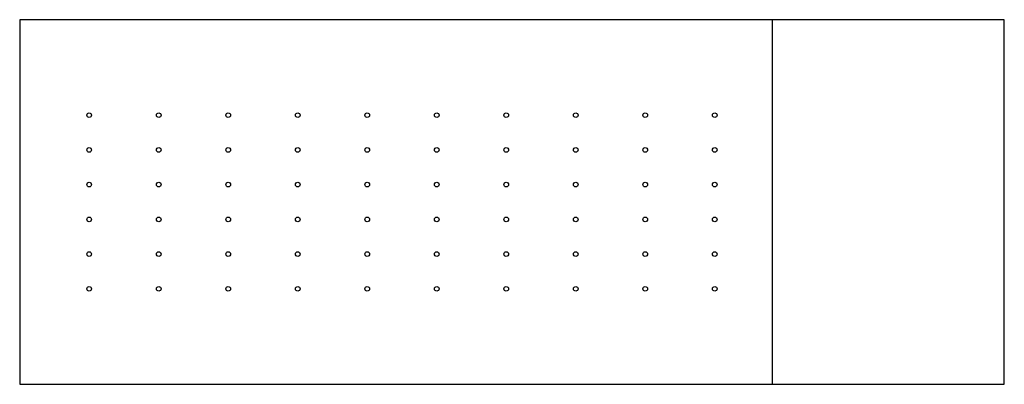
# Model space of a CAD drawing. Header units: millimetres. Extents: x 0 to 850, y -158 to 158.
import ezdxf

# ---------------------------------------------------------------- set-up
doc = ezdxf.new("R2010")
doc.units = ezdxf.units.MM
for name, color, linetype in [('TN_HOLES', 1, 'CONTINUOUS'), ('TN_MEMBER_M1', 40, 'CONTINUOUS'), ('TN_NAILS', 8, 'CONTINUOUS'), ('TN_PLATE_1', 5, 'CONTINUOUS'), ('TN_PLATE_2', 5, 'CONTINUOUS')]:
    doc.layers.add(name, color=color, linetype=linetype)

msp = doc.modelspace()

# ---------------------------------------------------------------- linework, layer by layer
at = {"layer": 'TN_HOLES'}
for centre in [(60, 75), (120, 75), (180, 75), (240, 75), (300, 75), (360, 75), (420, 75), (480, 75), (540, 75), (600, 75), (60, 45), (120, 45), (180, 45), (240, 45), (300, 45), (360, 45), (420, 45), (480, 45), (540, 45), (600, 45), (60, 15), (120, 15), (180, 15), (240, 15), (300, 15), (360, 15), (420, 15), (480, 15), (540, 15), (600, 15), (60, -15), (120, -15), (180, -15), (240, -15), (300, -15), (360, -15), (420, -15), (480, -15), (540, -15), (600, -15), (60, -45), (120, -45), (180, -45), (240, -45), (300, -45), (360, -45), (420, -45), (480, -45), (540, -45), (600, -45), (60, -75), (120, -75), (180, -75), (240, -75), (300, -75), (360, -75), (420, -75), (480, -75), (540, -75), (600, -75)]:
    msp.add_circle(centre, 2, dxfattribs=at)
at = {"layer": 'TN_MEMBER_M1'}
msp.add_lwpolyline([(0, -157.5), (850, -157.5), (850, 157.5), (0, 157.5)], close=True, dxfattribs=at)
at = {"layer": 'TN_NAILS'}
for centre in [(60, 75), (120, 75), (180, 75), (240, 75), (300, 75), (360, 75), (420, 75), (480, 75), (540, 75), (600, 75), (60, 45), (120, 45), (180, 45), (240, 45), (300, 45), (360, 45), (420, 45), (480, 45), (540, 45), (600, 45), (60, 15), (120, 15), (180, 15), (240, 15), (300, 15), (360, 15), (420, 15), (480, 15), (540, 15), (600, 15), (60, -15), (120, -15), (180, -15), (240, -15), (300, -15), (360, -15), (420, -15), (480, -15), (540, -15), (600, -15), (60, -45), (120, -45), (180, -45), (240, -45), (300, -45), (360, -45), (420, -45), (480, -45), (540, -45), (600, -45), (60, -75), (120, -75), (180, -75), (240, -75), (300, -75), (360, -75), (420, -75), (480, -75), (540, -75), (600, -75)]:
    msp.add_circle(centre, 2, dxfattribs=at)
at = {"layer": 'TN_PLATE_1'}
msp.add_lwpolyline([(0, -157.5), (650, -157.5), (650, 157.5), (0, 157.5)], close=True, dxfattribs=at)
at = {"layer": 'TN_PLATE_2'}
msp.add_lwpolyline([(0, -157.5), (650, -157.5), (650, 157.5), (0, 157.5)], close=True, dxfattribs=at)

doc.saveas('drawing.dxf')
